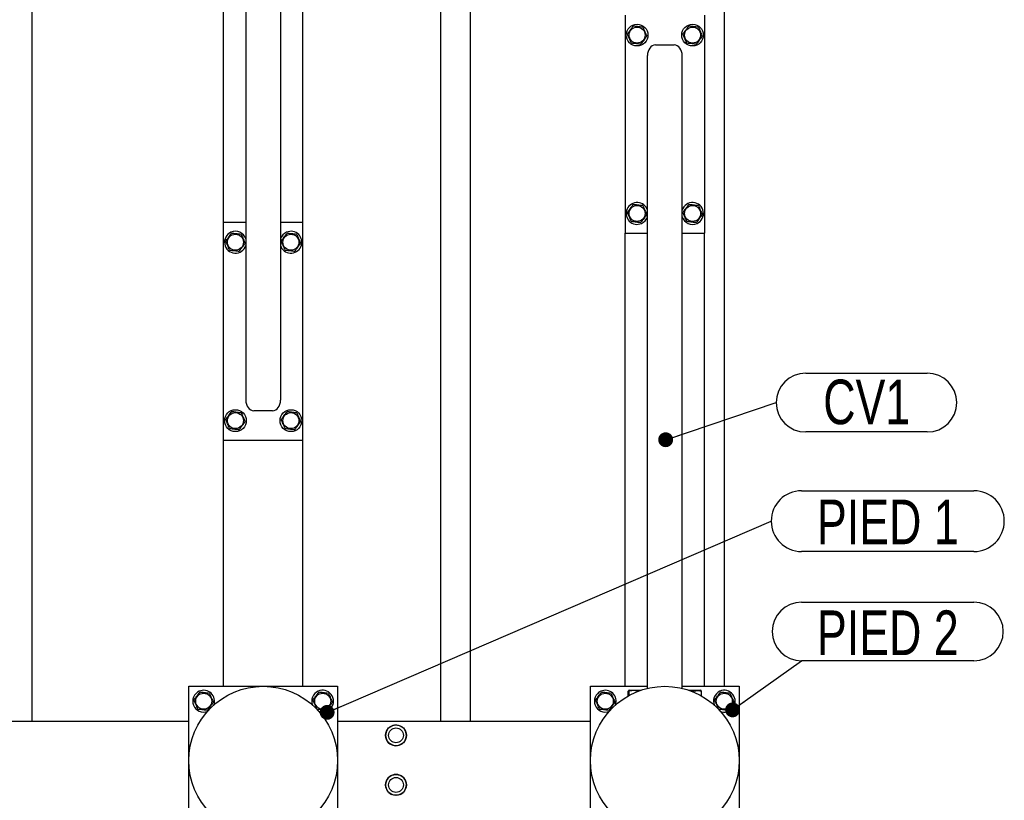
# Model space of a CAD drawing. Header units: millimetres. Extents: x 5 to 589, y 5 to 415.
# Tile 40 of 71: x 399 to 465, y 78 to 130. Entities that reach past the tile are written whole.
import ezdxf

# ---------------------------------------------------------------- set-up
doc = ezdxf.new("R2010")
doc.units = ezdxf.units.MM
doc.layers.add('NOTES', color=6, linetype='Continuous')
doc.layers.add('TRAIT-FORT', color=4, linetype='Continuous', lineweight=25)
doc.styles.add('SLDTEXTSTYLE0', font='TXT', dxfattribs={"width": 0.75})
doc.dimstyles.new('SLDDIMSTYLE6', dxfattribs={"dimtxt": 0.18, "dimasz": 1, "dimexe": 0, "dimexo": 0.0625, "dimgap": 0, "dimtad": 0, "dimtih": 1, "dimtoh": 1, "dimdec": 0, "dimrnd": 1e-09, "dimzin": 0, "dimdsep": 46, "dimtxsty": 'Standard', "dimblk1": 'DOT', "dimblk2": 'DOT', "dimsah": 1, "dimcen": 0.09, "dimadec": 0, "dimazin": 0, "dimtfac": 1, "dimtdec": 0, "dimtofl": 0, "dimtmove": 0, "dimatfit": 3, "dimldrblk": 'DOT', "dimfxl": 1, "dimfrac": 2, "dimtolj": 1, "dimtzin": 0, "dimarcsym": 0})

# ---------------------------------------------------------------- blocks, each defined once
blk = doc.blocks.new('SW_NOTE_12')
at = {"layer": 'NOTES', "color": 0}
for p, q in [((0, 3.951), (11.58, 3.951)), ((11.58, 0), (0, 0))]:
    blk.add_line(p, q, dxfattribs=at)
for centre, start, end in [((0, 1.975), 90, 270), ((11.58, 1.975), 270, 90)]:
    blk.add_arc(centre, 1.975, start, end, dxfattribs=at)
at = {"layer": 'NOTES', "color": 0, "insert": (5.792, 3.393), "char_height": 3, "attachment_point": 2, "style": 'SLDTEXTSTYLE0'}
blk.add_mtext('PIED 2', dxfattribs=at)
blk = doc.blocks.new('_Dot')
at = {"color": 0, "linetype": 'ByBlock', "lineweight": -2}
blk.add_line((-0.5, 0), (-1, 0), dxfattribs=at)
at = {"color": 0, "linetype": 'ByBlock', "const_width": 0.5}
blk.add_lwpolyline([(-0.25, 0, 1), (0.25, 0, 1)], format="xyb", close=True, dxfattribs=at)
blk = doc.blocks.new('SW_NOTE_13')
at = {"layer": 'NOTES', "color": 0}
for p, q in [((2.044, 2.044), (13.624, 2.044)), ((13.624, -2.044), (2.044, -2.044))]:
    blk.add_line(p, q, dxfattribs=at)
for centre, start, end in [((2.044, 0), 90, 270), ((13.624, 0), 270, 90)]:
    blk.add_arc(centre, 2.044, start, end, dxfattribs=at)
at = {"layer": 'NOTES', "color": 0, "insert": (7.836, 1.445), "char_height": 3, "attachment_point": 2, "style": 'SLDTEXTSTYLE0'}
blk.add_mtext('PIED 1', dxfattribs=at)
blk = doc.blocks.new('SW_NOTE_20')
at = {"layer": 'NOTES', "color": 0}
for p, q in [((1.975, 1.975), (10.15, 1.975)), ((10.15, -1.975), (1.975, -1.975))]:
    blk.add_line(p, q, dxfattribs=at)
for centre, start, end in [((1.975, 0), 90, 270), ((10.15, 0), 270, 90)]:
    blk.add_arc(centre, 1.975, start, end, dxfattribs=at)
at = {"layer": 'NOTES', "color": 0, "insert": (6.081, 1.548), "char_height": 3, "attachment_point": 2, "style": 'SLDTEXTSTYLE0'}
blk.add_mtext('CV1', dxfattribs=at)

msp = doc.modelspace()

# ---------------------------------------------------------------- linework, layer by layer
at = {"layer": 'TRAIT-FORT', "color": 4, "linetype": 'Continuous', "lineweight": 25}
for p, q in [((445.8922, 152.2266), (445.8922, 85.5606)), ((399.3589, 83.2272), (399.3589, 149.5606)), ((426.8255, 83.2272), (426.8255, 149.5606)), ((428.8255, 83.2272), (428.8255, 149.5606)), ((412.2255, 116.7606), (412.2255, 147.2272)), ((413.7255, 147.3653), (413.7255, 104.8129)), ((416.0589, 147.3653), (416.0589, 104.8129)), ((417.5589, 116.7606), (417.5589, 147.2272)), ((439.2255, 130.6939), (439.2255, 116.0272)), ((444.5589, 130.6939), (444.5589, 116.0272)), ((441.2589, 128.6939), (442.5255, 128.6939)), ((440.7255, 85.4226), (440.7255, 127.9749)), ((443.0589, 85.4226), (443.0589, 127.9749)), ((413.7255, 116.7606), (412.2255, 116.7606)), ((412.2255, 102.0939), (412.2255, 116.7606)), ((417.5589, 116.7606), (416.0589, 116.7606)), ((417.5589, 102.0939), (417.5589, 116.7606)), ((439.2255, 116.0272), (440.7255, 116.0272)), ((439.2255, 85.5606), (439.2255, 116.0272)), ((443.0589, 116.0272), (444.5589, 116.0272)), ((444.5589, 85.5606), (444.5589, 116.0272)), ((415.5255, 104.0939), (414.2589, 104.0939)), ((417.5589, 102.0939), (412.2255, 102.0939)), ((412.2255, 85.5606), (412.2255, 102.0939)), ((417.5589, 85.5606), (417.5589, 102.0939)), ((409.8922, 75.5606), (409.8922, 85.5606)), ((409.8922, 85.5606), (419.8922, 85.5606)), ((419.8922, 85.5606), (419.8922, 75.5606)), ((436.8922, 75.5606), (436.8922, 85.5606)), ((436.8922, 85.5606), (440.7255, 85.5606)), ((443.0589, 85.5606), (446.8922, 85.5606)), ((446.8922, 85.5606), (446.8922, 75.5606)), ((439.4228, 84.9082), (439.4228, 85.2269)), ((439.4872, 85.2939), (439.4545, 85.275)), ((439.4872, 85.2939), (440.2811, 85.2939)), ((439.5036, 84.9531), (439.5036, 85.2269)), ((443.5033, 85.2939), (444.2972, 85.2939)), ((443.8397, 85.1657), (443.8397, 85.2269)), ((444.3299, 85.275), (444.2972, 85.2939)), ((444.3616, 84.9082), (444.3616, 85.2269)), ((393.4255, 83.2272), (409.8922, 83.2272)), ((419.8922, 83.2272), (436.8922, 83.2272))]:
    msp.add_line(p, q, dxfattribs=at)
for centre, radius in [((440.0255, 129.3606), 0.7333), ((440.0255, 129.3606), 0.5383), ((443.7589, 129.3606), 0.7333), ((443.7589, 129.3606), 0.5383), ((440.0255, 117.3606), 0.5383), ((443.7589, 117.3606), 0.5383), ((413.0255, 115.4272), 0.5383), ((416.7589, 115.4272), 0.5383), ((413.0255, 103.4272), 0.7333), ((413.0255, 103.4272), 0.5383), ((416.7589, 103.4272), 0.7333), ((416.7589, 103.4272), 0.5383), ((414.8922, 80.5606), 5), ((441.8922, 80.5606), 5), ((410.8922, 84.5606), 0.5383), ((418.8922, 84.5606), 0.5383), ((437.8922, 84.5606), 0.5383), ((445.8922, 84.5606), 0.5383), ((423.8195, 82.2631), 0.7), ((423.8195, 82.2631), 0.5), ((423.8195, 78.9298), 0.7), ((423.8195, 78.9298), 0.5)]:
    msp.add_circle(centre, radius, dxfattribs=at)
for centre, radius, start, end in [((440.0255, 117.3606), 0.7333, 17.341443, 294.061526), ((443.7589, 117.3606), 0.7333, 294.061526, 162.658557), ((440.0255, 117.3606), 0.7333, 294.061526, 342.658557), ((443.7589, 117.3606), 0.7333, 197.341443, 294.061526), ((413.0255, 115.4272), 0.7333, 114.061526, 342.658557), ((413.0255, 115.4272), 0.7333, 17.341443, 114.061526), ((416.7589, 115.4272), 0.7333, 197.341443, 114.061526), ((416.7589, 115.4272), 0.7333, 114.061526, 162.658557), ((410.8922, 84.5606), 0.7333, 114.061526, 290.29924), ((410.8922, 84.5606), 0.7333, 339.700759, 114.061526), ((418.8922, 84.5606), 0.7333, 114.061526, 201.820209), ((418.8922, 84.5606), 0.7333, 246.549641, 114.061526), ((437.8922, 84.5606), 0.7333, 114.061526, 290.28728), ((437.8922, 84.5606), 0.7333, 339.712715, 114.061526), ((445.8922, 84.5606), 0.7333, 114.061526, 204.219944), ((445.8922, 84.5606), 0.7333, 246.100732, 114.061526), ((423.8195, 82.2631), 0.7, 126.303958, 53.696042), ((423.8195, 78.9298), 0.7, 294.715058, 245.284942)]:
    msp.add_arc(centre, radius, start, end, dxfattribs=at)
for centre, major_axis, start_param, end_param in [((441.2589, 127.9749), (0, 0.719), 0, 1.5707963), ((442.5255, 127.9749), (0, 0.719), 4.712389, 6.2831853), ((414.2589, 104.8129), (0, -0.719), 4.712389, 6.2831853), ((415.5255, 104.8129), (0, -0.719), 0, 1.5707963)]:
    msp.add_ellipse(centre, major_axis=major_axis, ratio=0.7417765, start_param=start_param, end_param=end_param, dxfattribs=at)
for points, knots in [([(439.7627, 129.9598), (439.7134, 129.8928), (439.6319, 129.7818), (439.5136, 129.6209), (439.434, 129.5127), (439.3882, 129.4504), (439.3752, 129.4326)], [0, 0, 0, 0, 0.3855495, 0.6376419, 0.8965462, 1, 1, 1, 1]), ([(440.4131, 129.8878), (440.3567, 129.894), (440.2425, 129.9067), (440.0735, 129.9254), (439.9118, 129.9433), (439.8127, 129.9543), (439.7627, 129.9598)], [0, 0, 0, 0, 0.2646049, 0.5349477, 0.7653431, 1, 1, 1, 1]), ([(440.4131, 129.8878), (440.4359, 129.8358), (440.482, 129.7306), (440.5503, 129.5748), (440.6156, 129.4259), (440.6557, 129.3346), (440.6759, 129.2885)], [0, 0, 0, 0, 0.2646049, 0.5349477, 0.7653431, 1, 1, 1, 1]), ([(443.4961, 129.9598), (443.4468, 129.8928), (443.3652, 129.7818), (443.2469, 129.6209), (443.1673, 129.5127), (443.1216, 129.4504), (443.1085, 129.4326)], [0, 0, 0, 0, 0.3855495, 0.6376419, 0.8965462, 1, 1, 1, 1]), ([(444.1464, 129.8878), (444.09, 129.894), (443.9759, 129.9067), (443.8068, 129.9254), (443.6452, 129.9433), (443.5461, 129.9543), (443.4961, 129.9598)], [0, 0, 0, 0, 0.2646049, 0.5349477, 0.7653431, 1, 1, 1, 1]), ([(444.1464, 129.8878), (444.1692, 129.8358), (444.2153, 129.7306), (444.2837, 129.5748), (444.349, 129.4259), (444.389, 129.3346), (444.4092, 129.2885)], [0, 0, 0, 0, 0.2646049, 0.5349477, 0.7653431, 1, 1, 1, 1]), ([(439.6379, 128.8334), (439.6151, 128.8854), (439.569, 128.9905), (439.5007, 129.1463), (439.4354, 129.2953), (439.3954, 129.3866), (439.3752, 129.4326)], [0, 0, 0, 0, 0.26460494, 0.53494775, 0.76534313, 1, 1, 1, 1]), ([(440.6759, 129.2885), (440.6266, 129.2215), (440.545, 129.1105), (440.4267, 128.9496), (440.3471, 128.8414), (440.3014, 128.7791), (440.2883, 128.7613)], [0, 0, 0, 0, 0.3855495, 0.6376419, 0.8965462, 1, 1, 1, 1]), ([(443.3713, 128.8334), (443.3485, 128.8854), (443.3024, 128.9905), (443.234, 129.1463), (443.1687, 129.2953), (443.1287, 129.3866), (443.1085, 129.4326)], [0, 0, 0, 0, 0.26460494, 0.53494775, 0.76534313, 1, 1, 1, 1]), ([(444.4092, 129.2885), (444.3599, 129.2215), (444.2783, 129.1105), (444.1601, 128.9496), (444.0805, 128.8414), (444.0347, 128.7791), (444.0216, 128.7613)], [0, 0, 0, 0, 0.3855495, 0.6376419, 0.8965462, 1, 1, 1, 1]), ([(439.6379, 128.8334), (439.6944, 128.8271), (439.8085, 128.8145), (439.9776, 128.7958), (440.1392, 128.7779), (440.2383, 128.7669), (440.2883, 128.7613)], [0, 0, 0, 0, 0.2646049, 0.5349477, 0.7653431, 1, 1, 1, 1]), ([(443.3713, 128.8334), (443.4277, 128.8271), (443.5418, 128.8145), (443.7109, 128.7958), (443.8725, 128.7779), (443.9716, 128.7669), (444.0216, 128.7613)], [0, 0, 0, 0, 0.2646049, 0.5349477, 0.7653431, 1, 1, 1, 1]), ([(439.7627, 117.9598), (439.7134, 117.8928), (439.6319, 117.7818), (439.5136, 117.6209), (439.434, 117.5127), (439.3882, 117.4504), (439.3752, 117.4326)], [0, 0, 0, 0, 0.3855495, 0.6376419, 0.8965462, 1, 1, 1, 1]), ([(440.4131, 117.8878), (440.3567, 117.894), (440.2425, 117.9067), (440.0735, 117.9254), (439.9118, 117.9433), (439.8127, 117.9543), (439.7627, 117.9598)], [0, 0, 0, 0, 0.2646049, 0.5349477, 0.7653431, 1, 1, 1, 1]), ([(440.4131, 117.8878), (440.4359, 117.8358), (440.482, 117.7306), (440.5503, 117.5748), (440.6156, 117.4259), (440.6557, 117.3346), (440.6759, 117.2885)], [0, 0, 0, 0, 0.2646049, 0.5349477, 0.7653431, 1, 1, 1, 1]), ([(443.4961, 117.9598), (443.4468, 117.8928), (443.3652, 117.7818), (443.2469, 117.6209), (443.1673, 117.5127), (443.1216, 117.4504), (443.1085, 117.4326)], [0, 0, 0, 0, 0.3855495, 0.6376419, 0.8965462, 1, 1, 1, 1]), ([(444.1464, 117.8878), (444.09, 117.894), (443.9759, 117.9067), (443.8068, 117.9254), (443.6452, 117.9433), (443.5461, 117.9543), (443.4961, 117.9598)], [0, 0, 0, 0, 0.2646049, 0.5349477, 0.7653431, 1, 1, 1, 1]), ([(444.1464, 117.8878), (444.1692, 117.8358), (444.2153, 117.7306), (444.2837, 117.5748), (444.349, 117.4259), (444.389, 117.3346), (444.4092, 117.2885)], [0, 0, 0, 0, 0.2646049, 0.5349477, 0.7653431, 1, 1, 1, 1]), ([(439.6379, 116.8334), (439.6151, 116.8854), (439.569, 116.9905), (439.5007, 117.1463), (439.4354, 117.2953), (439.3954, 117.3866), (439.3752, 117.4326)], [0, 0, 0, 0, 0.26460494, 0.53494775, 0.76534313, 1, 1, 1, 1]), ([(440.6759, 117.2885), (440.6266, 117.2215), (440.545, 117.1105), (440.4267, 116.9496), (440.3471, 116.8414), (440.3014, 116.7791), (440.2883, 116.7613)], [0, 0, 0, 0, 0.3855495, 0.6376419, 0.8965462, 1, 1, 1, 1]), ([(443.3713, 116.8334), (443.3485, 116.8854), (443.3024, 116.9905), (443.234, 117.1463), (443.1687, 117.2953), (443.1287, 117.3866), (443.1085, 117.4326)], [0, 0, 0, 0, 0.26460494, 0.53494775, 0.76534313, 1, 1, 1, 1]), ([(444.4092, 117.2885), (444.3599, 117.2215), (444.2783, 117.1105), (444.1601, 116.9496), (444.0805, 116.8414), (444.0347, 116.7791), (444.0216, 116.7613)], [0, 0, 0, 0, 0.3855495, 0.6376419, 0.8965462, 1, 1, 1, 1]), ([(439.6379, 116.8334), (439.6944, 116.8271), (439.8085, 116.8145), (439.9776, 116.7958), (440.1392, 116.7779), (440.2383, 116.7669), (440.2883, 116.7613)], [0, 0, 0, 0, 0.2646049, 0.5349477, 0.7653431, 1, 1, 1, 1]), ([(443.3713, 116.8334), (443.4277, 116.8271), (443.5418, 116.8145), (443.7109, 116.7958), (443.8725, 116.7779), (443.9716, 116.7669), (444.0216, 116.7613)], [0, 0, 0, 0, 0.2646049, 0.5349477, 0.7653431, 1, 1, 1, 1]), ([(412.3752, 115.4993), (412.4245, 115.5664), (412.506, 115.6773), (412.6243, 115.8382), (412.7039, 115.9465), (412.7497, 116.0087), (412.7627, 116.0265)], [0, 0, 0, 0, 0.3855495, 0.6376419, 0.8965462, 1, 1, 1, 1]), ([(413.4131, 115.9544), (413.3567, 115.9607), (413.2425, 115.9733), (413.0735, 115.9921), (412.9118, 116.01), (412.8127, 116.021), (412.7627, 116.0265)], [0, 0, 0, 0, 0.2646049, 0.5349477, 0.7653431, 1, 1, 1, 1]), ([(413.4131, 115.9544), (413.4359, 115.9024), (413.482, 115.7973), (413.5503, 115.6415), (413.6156, 115.4926), (413.6557, 115.4013), (413.6759, 115.3552)], [0, 0, 0, 0, 0.26460494, 0.53494775, 0.76534313, 1, 1, 1, 1]), ([(416.1085, 115.4993), (416.1578, 115.5664), (416.2394, 115.6773), (416.3577, 115.8382), (416.4372, 115.9465), (416.483, 116.0087), (416.4961, 116.0265)], [0, 0, 0, 0, 0.3855495, 0.6376419, 0.8965462, 1, 1, 1, 1]), ([(417.1464, 115.9544), (417.09, 115.9607), (416.9759, 115.9733), (416.8068, 115.9921), (416.6452, 116.01), (416.5461, 116.021), (416.4961, 116.0265)], [0, 0, 0, 0, 0.2646049, 0.5349477, 0.7653431, 1, 1, 1, 1]), ([(417.1464, 115.9544), (417.1692, 115.9024), (417.2153, 115.7973), (417.2837, 115.6415), (417.349, 115.4926), (417.389, 115.4013), (417.4092, 115.3552)], [0, 0, 0, 0, 0.26460494, 0.53494775, 0.76534313, 1, 1, 1, 1]), ([(412.6379, 114.9001), (412.6151, 114.9521), (412.569, 115.0572), (412.5007, 115.213), (412.4354, 115.3619), (412.3954, 115.4532), (412.3752, 115.4993)], [0, 0, 0, 0, 0.2646049, 0.5349477, 0.7653431, 1, 1, 1, 1]), ([(413.2883, 114.828), (413.3376, 114.8951), (413.4192, 115.006), (413.5375, 115.1669), (413.617, 115.2752), (413.6628, 115.3374), (413.6759, 115.3552)], [0, 0, 0, 0, 0.3855495, 0.6376419, 0.8965462, 1, 1, 1, 1]), ([(416.3713, 114.9001), (416.3485, 114.9521), (416.3024, 115.0572), (416.234, 115.213), (416.1687, 115.3619), (416.1287, 115.4532), (416.1085, 115.4993)], [0, 0, 0, 0, 0.2646049, 0.5349477, 0.7653431, 1, 1, 1, 1]), ([(417.0216, 114.828), (417.0709, 114.8951), (417.1525, 115.006), (417.2708, 115.1669), (417.3504, 115.2752), (417.3961, 115.3374), (417.4092, 115.3552)], [0, 0, 0, 0, 0.3855495, 0.6376419, 0.8965462, 1, 1, 1, 1]), ([(412.6379, 114.9001), (412.6944, 114.8938), (412.8085, 114.8812), (412.9776, 114.8624), (413.1392, 114.8445), (413.2383, 114.8335), (413.2883, 114.828)], [0, 0, 0, 0, 0.2646049, 0.5349477, 0.7653431, 1, 1, 1, 1]), ([(416.3713, 114.9001), (416.4277, 114.8938), (416.5418, 114.8812), (416.7109, 114.8624), (416.8725, 114.8445), (416.9716, 114.8335), (417.0216, 114.828)], [0, 0, 0, 0, 0.2646049, 0.5349477, 0.7653431, 1, 1, 1, 1]), ([(412.3752, 103.4993), (412.4245, 103.5664), (412.506, 103.6773), (412.6243, 103.8382), (412.7039, 103.9465), (412.7497, 104.0087), (412.7627, 104.0265)], [0, 0, 0, 0, 0.3855495, 0.6376419, 0.8965462, 1, 1, 1, 1]), ([(413.4131, 103.9544), (413.3567, 103.9607), (413.2425, 103.9733), (413.0735, 103.9921), (412.9118, 104.01), (412.8127, 104.021), (412.7627, 104.0265)], [0, 0, 0, 0, 0.2646049, 0.5349477, 0.7653431, 1, 1, 1, 1]), ([(413.4131, 103.9544), (413.4359, 103.9024), (413.482, 103.7973), (413.5503, 103.6415), (413.6156, 103.4926), (413.6557, 103.4013), (413.6759, 103.3552)], [0, 0, 0, 0, 0.26460494, 0.53494775, 0.76534313, 1, 1, 1, 1]), ([(416.1085, 103.4993), (416.1578, 103.5664), (416.2394, 103.6773), (416.3577, 103.8382), (416.4372, 103.9465), (416.483, 104.0087), (416.4961, 104.0265)], [0, 0, 0, 0, 0.3855495, 0.6376419, 0.8965462, 1, 1, 1, 1]), ([(417.1464, 103.9544), (417.09, 103.9607), (416.9759, 103.9733), (416.8068, 103.9921), (416.6452, 104.01), (416.5461, 104.021), (416.4961, 104.0265)], [0, 0, 0, 0, 0.2646049, 0.5349477, 0.7653431, 1, 1, 1, 1]), ([(417.1464, 103.9544), (417.1692, 103.9024), (417.2153, 103.7973), (417.2837, 103.6415), (417.349, 103.4926), (417.389, 103.4013), (417.4092, 103.3552)], [0, 0, 0, 0, 0.26460494, 0.53494775, 0.76534313, 1, 1, 1, 1]), ([(412.6379, 102.9001), (412.6151, 102.9521), (412.569, 103.0572), (412.5007, 103.213), (412.4354, 103.3619), (412.3954, 103.4532), (412.3752, 103.4993)], [0, 0, 0, 0, 0.2646049, 0.5349477, 0.7653431, 1, 1, 1, 1]), ([(413.2883, 102.828), (413.3376, 102.8951), (413.4192, 103.006), (413.5375, 103.1669), (413.617, 103.2752), (413.6628, 103.3374), (413.6759, 103.3552)], [0, 0, 0, 0, 0.3855495, 0.6376419, 0.8965462, 1, 1, 1, 1]), ([(416.3713, 102.9001), (416.3485, 102.9521), (416.3024, 103.0572), (416.234, 103.213), (416.1687, 103.3619), (416.1287, 103.4532), (416.1085, 103.4993)], [0, 0, 0, 0, 0.2646049, 0.5349477, 0.7653431, 1, 1, 1, 1]), ([(417.0216, 102.828), (417.0709, 102.8951), (417.1525, 103.006), (417.2708, 103.1669), (417.3504, 103.2752), (417.3961, 103.3374), (417.4092, 103.3552)], [0, 0, 0, 0, 0.3855495, 0.6376419, 0.8965462, 1, 1, 1, 1]), ([(412.6379, 102.9001), (412.6944, 102.8938), (412.8085, 102.8812), (412.9776, 102.8624), (413.1392, 102.8445), (413.2383, 102.8335), (413.2883, 102.828)], [0, 0, 0, 0, 0.2646049, 0.5349477, 0.7653431, 1, 1, 1, 1]), ([(416.3713, 102.9001), (416.4277, 102.8938), (416.5418, 102.8812), (416.7109, 102.8624), (416.8725, 102.8445), (416.9716, 102.8335), (417.0216, 102.828)], [0, 0, 0, 0, 0.2646049, 0.5349477, 0.7653431, 1, 1, 1, 1]), ([(410.2418, 84.6326), (410.2911, 84.6997), (410.3727, 84.8106), (410.491, 84.9715), (410.5706, 85.0798), (410.6163, 85.1421), (410.6294, 85.1598)], [0, 0, 0, 0, 0.3855495, 0.6376419, 0.8965462, 1, 1, 1, 1]), ([(411.2798, 85.0878), (411.2233, 85.094), (411.1092, 85.1067), (410.9401, 85.1254), (410.7785, 85.1433), (410.6794, 85.1543), (410.6294, 85.1598)], [0, 0, 0, 0, 0.2646049, 0.5349477, 0.7653431, 1, 1, 1, 1]), ([(411.2798, 85.0878), (411.3026, 85.0358), (411.3487, 84.9306), (411.417, 84.7748), (411.4823, 84.6259), (411.5223, 84.5346), (411.5425, 84.4885)], [0, 0, 0, 0, 0.26460494, 0.53494775, 0.76534313, 1, 1, 1, 1]), ([(418.2418, 84.6326), (418.2911, 84.6997), (418.3727, 84.8106), (418.491, 84.9715), (418.5706, 85.0798), (418.6163, 85.1421), (418.6294, 85.1598)], [0, 0, 0, 0, 0.3855495, 0.6376419, 0.8965462, 1, 1, 1, 1]), ([(419.2798, 85.0878), (419.2233, 85.094), (419.1092, 85.1067), (418.9401, 85.1254), (418.7785, 85.1433), (418.6794, 85.1543), (418.6294, 85.1598)], [0, 0, 0, 0, 0.2646049, 0.5349477, 0.7653431, 1, 1, 1, 1]), ([(419.2798, 85.0878), (419.3026, 85.0358), (419.3487, 84.9306), (419.417, 84.7748), (419.4823, 84.6259), (419.5223, 84.5346), (419.5425, 84.4885)], [0, 0, 0, 0, 0.26460494, 0.53494775, 0.76534313, 1, 1, 1, 1]), ([(437.2418, 84.6326), (437.2911, 84.6997), (437.3727, 84.8106), (437.491, 84.9715), (437.5706, 85.0798), (437.6163, 85.1421), (437.6294, 85.1598)], [0, 0, 0, 0, 0.3855495, 0.6376419, 0.8965462, 1, 1, 1, 1]), ([(438.2798, 85.0878), (438.2233, 85.094), (438.1092, 85.1067), (437.9401, 85.1254), (437.7785, 85.1433), (437.6794, 85.1543), (437.6294, 85.1598)], [0, 0, 0, 0, 0.2646049, 0.5349477, 0.7653431, 1, 1, 1, 1]), ([(438.2798, 85.0878), (438.3026, 85.0358), (438.3487, 84.9306), (438.417, 84.7748), (438.4823, 84.6259), (438.5223, 84.5346), (438.5425, 84.4885)], [0, 0, 0, 0, 0.26460494, 0.53494775, 0.76534313, 1, 1, 1, 1]), ([(439.5036, 85.2269), (439.4933, 85.2472), (439.4763, 85.2807), (439.4516, 85.2776), (439.4351, 85.2543), (439.4255, 85.233), (439.4228, 85.2269)], [0, 0, 0, 0, 0.3855495, 0.6376419, 0.8965462, 1, 1, 1, 1]), ([(440.1063, 85.2269), (440.054, 85.2416), (439.9483, 85.2711), (439.7916, 85.2819), (439.6418, 85.2661), (439.5499, 85.2401), (439.5036, 85.2269)], [0, 0, 0, 0, 0.2646049, 0.5349477, 0.7653431, 1, 1, 1, 1]), ([(443.8397, 85.2269), (443.7873, 85.242), (443.6817, 85.2724), (443.5725, 85.2756), (443.5174, 85.2772)], [0, 0, 0, 0, 0.4954181, 1, 1, 1, 1]), ([(443.8397, 85.2269), (443.885, 85.2416), (443.9765, 85.2711), (444.1122, 85.2819), (444.2419, 85.2661), (444.3215, 85.2401), (444.3616, 85.2269)], [0, 0, 0, 0, 0.2646049, 0.5349477, 0.7653431, 1, 1, 1, 1]), ([(444.3616, 85.2269), (444.3513, 85.2509), (444.3408, 85.2755), (444.3301, 85.2746), (444.3298, 85.2746)], [0, 0, 0, 0, 0.9774919, 1, 1, 1, 1]), ([(445.2418, 84.6326), (445.2911, 84.6997), (445.3727, 84.8106), (445.491, 84.9715), (445.5706, 85.0798), (445.6163, 85.1421), (445.6294, 85.1598)], [0, 0, 0, 0, 0.3855495, 0.6376419, 0.8965462, 1, 1, 1, 1]), ([(446.2798, 85.0878), (446.2233, 85.094), (446.1092, 85.1067), (445.9401, 85.1254), (445.7785, 85.1433), (445.6794, 85.1543), (445.6294, 85.1598)], [0, 0, 0, 0, 0.2646049, 0.5349477, 0.7653431, 1, 1, 1, 1]), ([(446.2798, 85.0878), (446.3026, 85.0358), (446.3487, 84.9306), (446.417, 84.7748), (446.4823, 84.6259), (446.5223, 84.5346), (446.5425, 84.4885)], [0, 0, 0, 0, 0.26460494, 0.53494775, 0.76534313, 1, 1, 1, 1]), ([(410.5046, 84.0334), (410.4818, 84.0854), (410.4357, 84.1905), (410.3674, 84.3463), (410.3021, 84.4953), (410.262, 84.5866), (410.2418, 84.6326)], [0, 0, 0, 0, 0.2646049, 0.5349477, 0.7653431, 1, 1, 1, 1]), ([(411.155, 83.9613), (411.2043, 84.0284), (411.2858, 84.1393), (411.4041, 84.3002), (411.4837, 84.4085), (411.5295, 84.4708), (411.5425, 84.4885)], [0, 0, 0, 0, 0.3855495, 0.6376419, 0.8965462, 1, 1, 1, 1]), ([(418.5046, 84.0334), (418.4818, 84.0854), (418.4357, 84.1905), (418.3674, 84.3463), (418.3021, 84.4953), (418.262, 84.5866), (418.2418, 84.6326)], [0, 0, 0, 0, 0.2646049, 0.5349477, 0.7653431, 1, 1, 1, 1]), ([(419.155, 83.9613), (419.2043, 84.0284), (419.2858, 84.1393), (419.4041, 84.3002), (419.4837, 84.4085), (419.5295, 84.4708), (419.5425, 84.4885)], [0, 0, 0, 0, 0.3855495, 0.6376419, 0.8965462, 1, 1, 1, 1]), ([(437.5046, 84.0334), (437.4818, 84.0854), (437.4357, 84.1905), (437.3674, 84.3463), (437.3021, 84.4953), (437.262, 84.5866), (437.2418, 84.6326)], [0, 0, 0, 0, 0.2646049, 0.5349477, 0.7653431, 1, 1, 1, 1]), ([(438.155, 83.9613), (438.2043, 84.0284), (438.2858, 84.1393), (438.4041, 84.3002), (438.4837, 84.4085), (438.5295, 84.4708), (438.5425, 84.4885)], [0, 0, 0, 0, 0.3855495, 0.6376419, 0.8965462, 1, 1, 1, 1]), ([(445.5046, 84.0334), (445.4818, 84.0854), (445.4357, 84.1905), (445.3674, 84.3463), (445.3021, 84.4953), (445.262, 84.5866), (445.2418, 84.6326)], [0, 0, 0, 0, 0.2646049, 0.5349477, 0.7653431, 1, 1, 1, 1]), ([(446.155, 83.9613), (446.2043, 84.0284), (446.2858, 84.1393), (446.4041, 84.3002), (446.4837, 84.4085), (446.5295, 84.4708), (446.5425, 84.4885)], [0, 0, 0, 0, 0.3855495, 0.6376419, 0.8965462, 1, 1, 1, 1]), ([(410.5046, 84.0334), (410.5611, 84.0271), (410.6752, 84.0145), (410.8443, 83.9958), (411.0059, 83.9779), (411.105, 83.9669), (411.155, 83.9613)], [0, 0, 0, 0, 0.2646049, 0.5349477, 0.7653431, 1, 1, 1, 1]), ([(418.5046, 84.0334), (418.5611, 84.0271), (418.6752, 84.0145), (418.8443, 83.9958), (419.0059, 83.9779), (419.105, 83.9669), (419.155, 83.9613)], [0, 0, 0, 0, 0.2646049, 0.5349477, 0.7653431, 1, 1, 1, 1]), ([(437.5046, 84.0334), (437.5611, 84.0271), (437.6752, 84.0145), (437.8443, 83.9958), (438.0059, 83.9779), (438.105, 83.9669), (438.155, 83.9613)], [0, 0, 0, 0, 0.2646049, 0.5349477, 0.7653431, 1, 1, 1, 1]), ([(445.5046, 84.0334), (445.5611, 84.0271), (445.6752, 84.0145), (445.8443, 83.9958), (446.0059, 83.9779), (446.105, 83.9669), (446.155, 83.9613)], [0, 0, 0, 0, 0.2646049, 0.5349477, 0.7653431, 1, 1, 1, 1]), ([(423.4051, 82.8272), (423.463, 82.8627), (423.5854, 82.9376), (423.8059, 82.9741), (424.0369, 82.9453), (424.1685, 82.8665), (424.234, 82.8272)], [0, 0, 0, 0, 0.22884156, 0.483679, 0.74321616, 1, 1, 1, 1]), ([(424.1122, 78.2939), (424.0485, 78.271), (423.9111, 78.2217), (423.7036, 78.2275), (423.5786, 78.2745), (423.5268, 78.2939)], [0, 0, 0, 0, 0.3359366, 0.7247861, 1, 1, 1, 1])]:
    msp.add_open_spline(points, degree=3, knots=knots, dxfattribs=at)

# ---------------------------------------------------------------- block references
at = {"layer": 'NOTES', "color": 211}
for name, p in [('SW_NOTE_20', (449.3869, 104.6409)), ('SW_NOTE_13', (449.0463, 96.6709)), ('SW_NOTE_12', (451.0899, 87.2703))]:
    msp.add_blockref(name, p, dxfattribs=at)

# ---------------------------------------------------------------- leaders
for points in [[(441.9491, 102.1437), (449.3869, 104.6409)], [(419.1921, 83.8095), (449.0463, 96.6709)], [(446.4467, 83.9754), (451.0899, 87.2703)]]:
    msp.add_leader(points, dimstyle='SLDDIMSTYLE6', dxfattribs=at)

doc.saveas('drawing.dxf')
